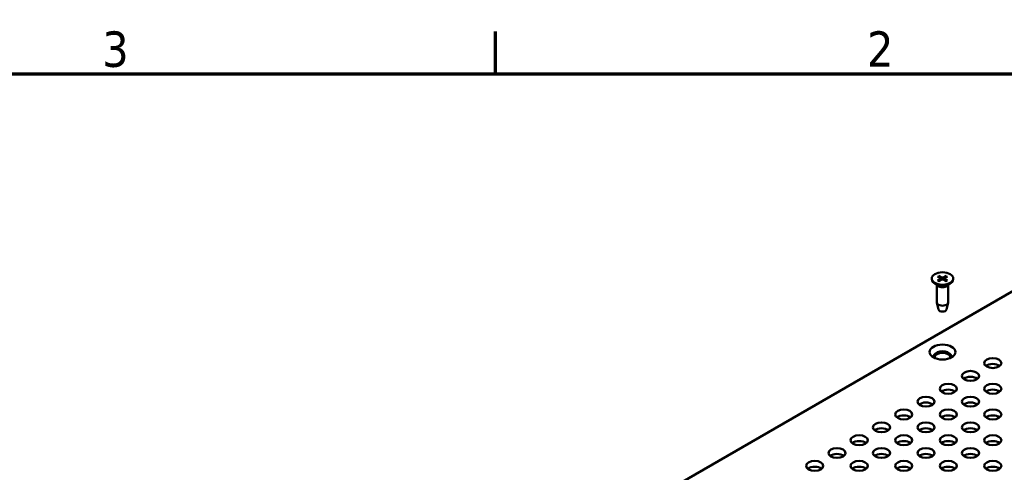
# Model space of a CAD drawing. Header units: millimetres. Extents: x 4 to 1435, y 25 to 906.
# Tile 16 of 17: x 968 to 1199, y 795 to 902. Entities that reach past the tile are written whole.
import ezdxf

# ---------------------------------------------------------------- set-up
doc = ezdxf.new("R2010")
doc.units = ezdxf.units.MM
doc.header["$LTSCALE"] = 1.666667
doc.layers.add('Border (ANSI)', color=7, linetype='Continuous', lineweight=70)
doc.layers.add('Visible (ANSI)', color=7, linetype='Continuous', lineweight=50)
doc.styles.add('Note Text (ANSI)', font='tahoma.ttf')

# ---------------------------------------------------------------- blocks, each defined once
blk = doc.blocks.new('Borders Default Border')
at = {"layer": 'Border (ANSI)'}
blk.add_line((647.7, 533.4), (647.7, 539.42), dxfattribs=at)
at = {"layer": 'Border (ANSI)', "flags": 128}
blk.add_lwpolyline([(12.7, 25.4), (12.7, 533.4), (850.9, 533.4), (850.9, 25.4), (12.7, 25.4)], dxfattribs=at)
at = {"layer": 'Border (ANSI)', "char_height": 5, "attachment_point": 7, "style": 'Note Text (ANSI)'}
for s, insert in [('3', (592.17, 534.31)), ('2', (700.16, 534.42))]:
    blk.add_mtext(s, dxfattribs=dict(at, insert=insert))

msp = doc.modelspace()

# ---------------------------------------------------------------- linework, layer by layer
at = {"layer": 'Visible (ANSI)'}
for p, q in [((1250.0603, 866.0761), (976.9662, 708.4052)), ((1183.5837, 841.3498), (1184.2638, 840.9383)), ((1183.8837, 841.523), (1184.5965, 841.1304)), ((1185.5636, 841.523), (1184.8507, 841.1304)), ((1185.8635, 841.3498), (1185.1835, 840.9383)), ((1182.19, 840.8649), (1182.19, 840.7416)), ((1183.655, 839.1132), (1182.6842, 839.8737)), ((1183.3961, 839.316), (1183.3961, 835.2128)), ((1183.5837, 840.3799), (1184.2638, 840.7915)), ((1183.8837, 840.2068), (1184.5965, 840.5994)), ((1184.3147, 840.8662), (1184.3236, 840.4491)), ((1185.5636, 840.2068), (1184.8507, 840.5994)), ((1185.1326, 840.8662), (1185.1237, 840.4491)), ((1185.8635, 840.3799), (1185.1835, 840.7915)), ((1185.7923, 839.1132), (1186.7631, 839.8737)), ((1186.0512, 839.316), (1186.0512, 835.2128)), ((1187.2573, 840.8649), (1187.2573, 840.7416)), ((1183.7965, 833.5302), (1183.4092, 835.1051)), ((1185.6507, 833.5302), (1186.038, 835.1051))]:
    msp.add_line(p, q, dxfattribs=at)
at = {"layer": 'Visible (ANSI)', "flags": 128}
for points in [[(1183.8837, 841.523), (1183.8864, 841.5214), (1183.8893, 841.5196), (1183.8922, 841.5176), (1183.8951, 841.5155), (1183.8979, 841.5132), (1183.9008, 841.5108), (1183.9035, 841.5084), (1183.9062, 841.5059), (1183.9087, 841.5033), (1183.9112, 841.5006), (1183.9137, 841.4976), (1183.9162, 841.4946), (1183.9187, 841.4914), (1183.9211, 841.4881), (1183.9234, 841.4848), (1183.9255, 841.4815), (1183.9275, 841.4783), (1183.9294, 841.475), (1183.9313, 841.4715), (1183.933, 841.4679), (1183.9347, 841.4643), (1183.9363, 841.4606), (1183.9378, 841.4569), (1183.9391, 841.4532)], [(1184.0778, 841.0508), (1184.0725, 841.0662), (1184.0672, 841.0816), (1184.0618, 841.0972), (1184.0564, 841.1129), (1184.0509, 841.1287), (1184.0454, 841.1447), (1184.0399, 841.1607), (1184.0343, 841.1769), (1184.0287, 841.1932), (1184.023, 841.2096), (1184.0173, 841.2261), (1184.0116, 841.2428), (1184.0058, 841.2596), (1184, 841.2765), (1183.9941, 841.2936), (1183.9882, 841.3108), (1183.9822, 841.3281), (1183.9762, 841.3456), (1183.9702, 841.3631), (1183.964, 841.3809), (1183.9579, 841.3987), (1183.9517, 841.4168), (1183.9455, 841.4349), (1183.9392, 841.4532)], [(1185.5081, 841.4532), (1185.5018, 841.4349), (1185.4956, 841.4168), (1185.4894, 841.3987), (1185.4832, 841.3809), (1185.4771, 841.3631), (1185.4711, 841.3456), (1185.465, 841.3281), (1185.4591, 841.3108), (1185.4532, 841.2936), (1185.4473, 841.2765), (1185.4415, 841.2596), (1185.4357, 841.2428), (1185.4299, 841.2261), (1185.4242, 841.2096), (1185.4186, 841.1932), (1185.4129, 841.1769), (1185.4074, 841.1607), (1185.4018, 841.1447), (1185.3963, 841.1287), (1185.3909, 841.1129), (1185.3855, 841.0972), (1185.3801, 841.0816), (1185.3747, 841.0662), (1185.3694, 841.0508)], [(1185.5081, 841.4532), (1185.5095, 841.4569), (1185.5109, 841.4606), (1185.5125, 841.4643), (1185.5142, 841.4679), (1185.516, 841.4715), (1185.5178, 841.475), (1185.5197, 841.4783), (1185.5217, 841.4815), (1185.5239, 841.4848), (1185.5262, 841.4881), (1185.5286, 841.4914), (1185.531, 841.4946), (1185.5335, 841.4976), (1185.536, 841.5006), (1185.5386, 841.5033), (1185.5411, 841.5059), (1185.5437, 841.5084), (1185.5465, 841.5108), (1185.5493, 841.5132), (1185.5522, 841.5155), (1185.5551, 841.5176), (1185.558, 841.5196), (1185.5608, 841.5214), (1185.5636, 841.523)], [(1183.5837, 840.3799), (1183.5858, 840.3812), (1183.588, 840.3823), (1183.5902, 840.3834), (1183.5924, 840.3844), (1183.5946, 840.3853), (1183.5968, 840.3861), (1183.599, 840.3868), (1183.6011, 840.3874), (1183.6032, 840.3879), (1183.6053, 840.3882), (1183.6072, 840.3885), (1183.6091, 840.3886), (1183.6111, 840.3887), (1183.6131, 840.3886), (1183.615, 840.3884), (1183.6169, 840.3881), (1183.6188, 840.3878), (1183.6206, 840.3873), (1183.6224, 840.3867), (1183.6241, 840.386), (1183.6257, 840.3853), (1183.6272, 840.3844), (1183.6286, 840.3834), (1183.6301, 840.3823)], [(1183.9073, 840.2198), (1183.7571, 840.2957), (1183.6301, 840.3824)], [(1185.8171, 840.3824), (1185.6902, 840.2957), (1185.5399, 840.2198)], [(1185.8172, 840.3823), (1185.8186, 840.3834), (1185.8201, 840.3844), (1185.8216, 840.3853), (1185.8232, 840.386), (1185.8249, 840.3867), (1185.8266, 840.3873), (1185.8285, 840.3878), (1185.8303, 840.3881), (1185.8323, 840.3884), (1185.8342, 840.3886), (1185.8362, 840.3887), (1185.8381, 840.3886), (1185.8401, 840.3885), (1185.842, 840.3882), (1185.844, 840.3879), (1185.8461, 840.3874), (1185.8483, 840.3868), (1185.8505, 840.3861), (1185.8527, 840.3853), (1185.8549, 840.3844), (1185.8571, 840.3834), (1185.8593, 840.3823), (1185.8614, 840.3812), (1185.8635, 840.3799)]]:
    msp.add_lwpolyline(points, dxfattribs=at)
at = {"layer": 'Visible (ANSI)'}
for centre, major_axis in [((1184.7236, 840.8649), (2.5337, 0)), ((1184.7236, 823.553), (-3.0333, 0)), ((1196.5537, 820.9571), (-2.016, 0)), ((1191.3152, 817.9327), (-2.016, 0)), ((1186.0767, 814.9082), (-2.016, 0)), ((1196.5537, 814.9082), (-2.016, 0)), ((1180.8382, 811.8838), (-2.016, 0)), ((1191.3152, 811.8838), (-2.016, 0)), ((1175.5998, 808.8593), (-2.016, 0)), ((1186.0767, 808.8593), (-2.016, 0)), ((1196.5537, 808.8593), (-2.016, 0)), ((1170.3613, 805.8349), (-2.016, 0)), ((1180.8382, 805.8349), (-2.016, 0)), ((1191.3152, 805.8349), (-2.016, 0)), ((1165.1228, 802.8105), (-2.016, 0)), ((1175.5998, 802.8105), (-2.016, 0)), ((1186.0767, 802.8105), (-2.016, 0)), ((1196.5537, 802.8105), (-2.016, 0)), ((1159.8843, 799.786), (-2.016, 0)), ((1170.3613, 799.786), (-2.016, 0)), ((1180.8382, 799.786), (-2.016, 0)), ((1191.3152, 799.786), (-2.016, 0)), ((1154.6458, 796.7616), (-2.016, 0)), ((1165.1228, 796.7616), (-2.016, 0)), ((1175.5998, 796.7616), (-2.016, 0)), ((1186.0767, 796.7616), (-2.016, 0)), ((1196.5537, 796.7616), (-2.016, 0))]:
    msp.add_ellipse(centre, major_axis=major_axis, ratio=0.57735027, dxfattribs=at)
for centre, major_axis, start_param, end_param in [((1184.7236, 841.2073), (0.1842, 0), 3.95052096, 5.474257), ((1184.7236, 840.7416), (2.5337, 0), 3.14159265, 6.28318531), ((1184.7236, 839.568), (-1.3276, 0), 0.6351932, 2.50639946), ((1184.1305, 840.8649), (0.1842, 0), 5.52131728, 7.04505333), ((1184.7236, 840.5225), (-0.1842, 0), 3.95052096, 5.474257), ((1185.3167, 840.8649), (-0.1842, 0), 5.52131728, 7.04505333), ((1184.7236, 835.2128), (1.3276, 0), 3.14159265, 6.28318531), ((1184.7236, 833.6062), (-0.9364, 0), 0.14103652, 3.00055613), ((1184.7236, 822.5887), (2.0067, 0), 5.91947237, 9.78849089), ((1184.7236, 822.1813), (2.0067, 0), 0.1767399, 2.96485276), ((1196.5537, 819.5854), (-2.016, 0), 3.7717299, 5.65304806), ((1191.3152, 816.561), (-2.016, 0), 3.7717299, 5.65304806), ((1186.0767, 813.5365), (-2.016, 0), 3.7717299, 5.65304806), ((1196.5537, 813.5365), (-2.016, 0), 3.7717299, 5.65304806), ((1180.8382, 810.5121), (-2.016, 0), 3.7717299, 5.65304806), ((1191.3152, 810.5121), (-2.016, 0), 3.7717299, 5.65304806), ((1175.5998, 807.4876), (-2.016, 0), 3.7717299, 5.65304806), ((1186.0767, 807.4876), (-2.016, 0), 3.7717299, 5.65304806), ((1196.5537, 807.4876), (-2.016, 0), 3.7717299, 5.65304806), ((1170.3613, 804.4632), (-2.016, 0), 3.7717299, 5.65304806), ((1180.8382, 804.4632), (-2.016, 0), 3.7717299, 5.65304806), ((1191.3152, 804.4632), (-2.016, 0), 3.7717299, 5.65304806), ((1165.1228, 801.4388), (-2.016, 0), 3.7717299, 5.65304806), ((1175.5998, 801.4388), (-2.016, 0), 3.7717299, 5.65304806), ((1186.0767, 801.4388), (-2.016, 0), 3.7717299, 5.65304806), ((1196.5537, 801.4388), (-2.016, 0), 3.7717299, 5.65304806), ((1159.8843, 798.4143), (-2.016, 0), 3.7717299, 5.65304806), ((1170.3613, 798.4143), (-2.016, 0), 3.7717299, 5.65304806), ((1180.8382, 798.4143), (-2.016, 0), 3.7717299, 5.65304806), ((1191.3152, 798.4143), (-2.016, 0), 3.7717299, 5.65304806), ((1154.6458, 795.3899), (-2.016, 0), 3.7717299, 5.65304806), ((1165.1228, 795.3899), (-2.016, 0), 3.7717299, 5.65304806), ((1175.5998, 795.3899), (-2.016, 0), 3.7717299, 5.65304806), ((1186.0767, 795.3899), (-2.016, 0), 3.7717299, 5.65304806), ((1196.5537, 795.3899), (-2.016, 0), 3.7717299, 5.65304806)]:
    msp.add_ellipse(centre, major_axis=major_axis, ratio=0.57735027, start_param=start_param, end_param=end_param, dxfattribs=at)

# ---------------------------------------------------------------- block references
at = {"xscale": 1.666666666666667, "yscale": 1.666666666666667, "zscale": 1.666666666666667}
msp.add_blockref('Borders Default Border', (0, 0), dxfattribs=at)

doc.saveas('drawing.dxf')
